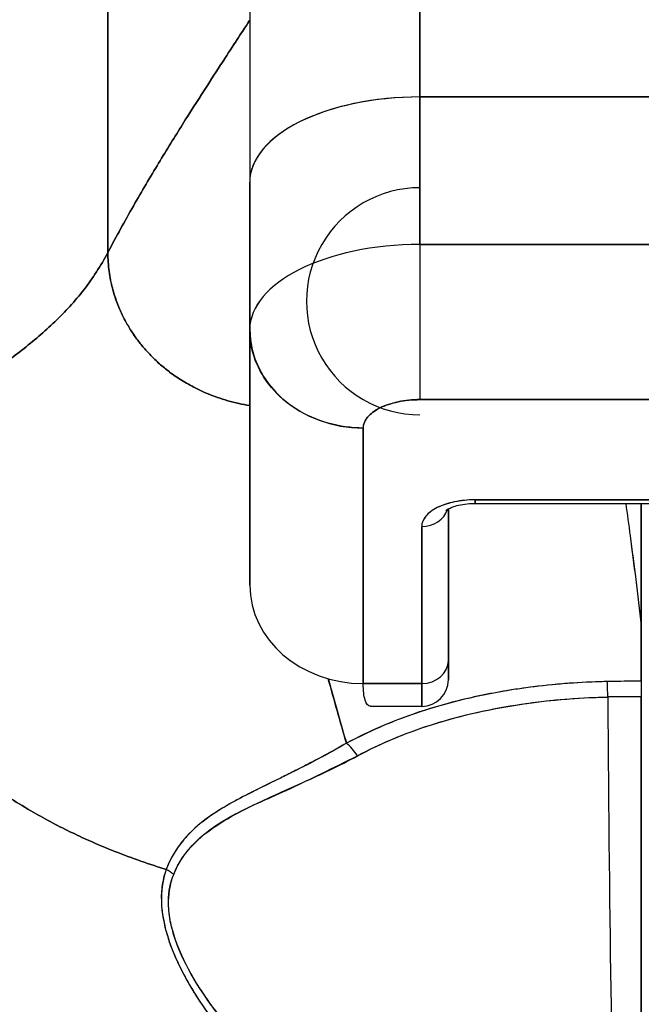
# Model space of a CAD drawing. Extents: x 784 to 1207, y 24 to 294.
# Tile 115 of 217: x 1026.48 to 1026.911, y 109.206 to 109.889. Entities that reach past the tile are written whole.
import ezdxf

# ---------------------------------------------------------------- set-up
doc = ezdxf.new("R2010")
doc.units = 0
doc.header["$LTSCALE"] = 4
doc.header["$MEASUREMENT"] = 0
doc.layers.get('0').update_dxf_attribs({"linetype": 'CONTINUOUS'})
doc.layers.get('DEFPOINTS').update_dxf_attribs({"linetype": 'CONTINUOUS'})
doc.styles.add('ROMANS', font='romans.shx')
doc.dimstyles.new('Default (ANSI)', dxfattribs={"dimscale": 20, "dimtxt": 0.07, "dimasz": 0.07, "dimexe": 0.125, "dimexo": 0.0625, "dimgap": 0.031496, "dimtad": 0, "dimtih": 1, "dimtoh": 1, "dimrnd": 1e-08, "dimzin": 0, "dimdsep": 46, "dimtxsty": 'ROMANS', "dimblk": 'Filled-1', "dimcen": 0.09, "dimdle": 0.393701, "dimclrd": 256, "dimclre": 256, "dimclrt": 256, "dimadec": 0, "dimazin": 0, "dimtfac": 0.928571, "dimtofl": 0, "dimtmove": 0, "dimatfit": 3, "dimfxl": 1, "dimtolj": 1, "dimtzin": 0, "dimlwd": -1, "dimlwe": -1, "dimarcsym": 0})

# ---------------------------------------------------------------- blocks, each defined once
blk = doc.blocks.new('Filled-1')
at = {"color": 0}
for p, q in [((0, 0), (-1, 0.17857)), ((-1, 0.17857), (-1, -0.17857)), ((-1, 0), (0, 0)), ((-1, -0.17857), (0, 0))]:
    blk.add_line(p, q, dxfattribs=at)
at = {"color": 0, "flags": 128}
blk.add_lwpolyline([(-1, -0.17857), (0, 0), (-1, 0.17857), (-1, -0.17857)], dxfattribs=at)
at = {"color": 0}
blk.add_solid([(-1, -0.17857), (0, 0), (-1, 0.17857), (-1, -0.17857)], dxfattribs=at)
blk = doc.blocks.new('*D20')
at = {"transparency": 16777216}
for p, q in [((1028.84995, 108.88735), (1028.84995, 115.33774)), ((1033.09995, 108.88735), (1033.09995, 115.33774)), ((1026.84995, 112.83774), (1024.84995, 112.83774)), ((1035.09995, 112.83774), (1037.09995, 112.83774))]:
    blk.add_line(p, q, dxfattribs=at)
at = {"layer": 'DEFPOINTS', "color": 0, "transparency": 16777216}
for p in [(1033.09995, 112.83774), (1028.84995, 107.63735), (1033.09995, 107.63735)]:
    blk.add_point(p, dxfattribs=at)
at = {"transparency": 16777216, "xscale": 2, "yscale": 2, "zscale": 2}
blk.add_blockref('Filled-1', (1028.84995, 112.83774), dxfattribs=at)
at = {"transparency": 16777216, "xscale": 2, "yscale": 2, "zscale": 2, "rotation": 180}
blk.add_blockref('Filled-1', (1033.09995, 112.83774), dxfattribs=at)
at = {"transparency": 16777216, "insert": (1021.17241, 112.83774), "char_height": 2, "attachment_point": 5, "style": 'ROMANS'}
blk.add_mtext('\\A1;4.25', dxfattribs=at)
blk = doc.blocks.new('*D22')
at = {"transparency": 16777216}
for p, q in [((996.78745, 108.8561), (996.78745, 123.13991)), ((1065.16245, 108.8561), (1065.16245, 123.13991)), ((998.18745, 120.63991), (1021.18133, 120.63991)), ((1063.76245, 120.63991), (1040.76857, 120.63991))]:
    blk.add_line(p, q, dxfattribs=at)
at = {"layer": 'DEFPOINTS', "color": 0, "transparency": 16777216}
for p in [(996.78745, 120.63991), (996.78745, 107.6061), (1065.16245, 107.6061)]:
    blk.add_point(p, dxfattribs=at)
at = {"transparency": 16777216, "xscale": 1.400000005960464, "yscale": 1.400000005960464, "zscale": 1.400000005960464, "rotation": 180}
blk.add_blockref('Filled-1', (996.78745, 120.63991), dxfattribs=at)
at = {"transparency": 16777216, "xscale": 1.400000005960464, "yscale": 1.400000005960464, "zscale": 1.400000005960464}
blk.add_blockref('Filled-1', (1065.16245, 120.63991), dxfattribs=at)
at = {"transparency": 16777216, "insert": (1030.97495, 120.63991), "char_height": 1.4, "attachment_point": 5, "style": 'ROMANS'}
blk.add_mtext('\\A1;\\fTahoma|b0|i0;\\H1.7500;(68.37)\\P\\fTahoma|b0|i0;\\H1.7500;OPENING WIDTH', dxfattribs=at)

msp = doc.modelspace()

# ---------------------------------------------------------------- linework, layer by layer
for p, q in [((1026.75786, 109.83508), (1026.75786, 110.36069)), ((1026.75786, 110.36069), (1026.75786, 109.83508)), ((1026.63975, 110.24258), (1026.63975, 109.77603)), ((1026.54133, 109.72726), (1026.54133, 110.15752)), ((1026.54133, 110.15752), (1026.54133, 109.72726)), ((1027.30904, 109.83508), (1026.75786, 109.83508)), ((1026.75786, 109.83508), (1027.30904, 109.83508)), ((1026.75786, 109.7328), (1026.75786, 109.83508)), ((1026.75786, 109.83508), (1026.75786, 109.7328)), ((1026.63975, 109.77603), (1026.63975, 109.67415)), ((1026.63975, 109.67415), (1026.63975, 109.77603)), ((1026.75786, 109.73279), (1027.30904, 109.73279)), ((1026.75786, 109.73279), (1026.75786, 109.62523)), ((1027.30904, 109.73279), (1026.75786, 109.73279)), ((1026.63975, 109.49657), (1026.63975, 109.67315)), ((1026.63975, 109.67315), (1026.63975, 109.49657)), ((1026.75786, 109.62523), (1027.30904, 109.62523)), ((1027.30904, 109.62523), (1026.75786, 109.62523)), ((1026.73053, 109.6197), (1026.73053, 109.6197)), ((1026.71849, 109.42838), (1026.71849, 109.60555)), ((1026.71849, 109.60555), (1026.71849, 109.42838)), ((1026.98542, 109.55575), (1026.79605, 109.55575)), ((1026.79605, 109.55575), (1026.79605, 109.55327)), ((1026.79605, 109.55575), (1026.98542, 109.55575)), ((1026.79605, 109.55327), (1026.79605, 109.55575)), ((1026.79605, 109.55327), (1026.98542, 109.55327)), ((1026.91128, 109.46845), (1026.91128, 109.55327)), ((1026.91128, 109.55327), (1026.91128, 109.46845)), ((1026.9114, 109.46628), (1026.9114, 109.55327)), ((1026.9114, 109.55327), (1026.9114, 109.46628)), ((1026.77755, 109.44441), (1026.77755, 109.54948)), ((1026.77755, 109.54948), (1026.77755, 109.44441)), ((1026.75904, 109.53724), (1026.75904, 109.42838)), ((1026.75904, 109.42838), (1026.75904, 109.53724)), ((1026.9114, 109.46628), (1026.9114, 109.42996)), ((1026.77755, 109.43106), (1026.77755, 109.44441)), ((1026.89477, 109.42985), (1026.89477, 109.42985)), ((1026.71849, 109.42838), (1026.75904, 109.42838)), ((1026.75904, 109.42838), (1026.71849, 109.42838)), ((1026.75904, 109.41256), (1026.75904, 109.42838)), ((1026.75904, 109.42838), (1026.75904, 109.41256)), ((1026.9114, 109.06046), (1026.9114, 109.41926)), ((1026.75904, 109.41256), (1026.72377, 109.41256)), ((1026.67912, 109.37193), (1026.67912, 109.37187)), ((1026.67912, 109.37187), (1026.67912, 109.37193)), ((1026.65944, 109.35211), (1026.65944, 109.3518))]:
    msp.add_line(p, q)
for centre, radius, start, end in [((1026.75786, 109.69343), 0.07874, 89.99998, 269.99998), ((1026.75904, 109.43106), 0.0185, 270, 0)]:
    msp.add_arc(centre, radius, start, end)
for centre, major_axis, ratio, start_param, end_param in [((1026.75786, 109.77603), (-0.11811, 0), 0.5, 4.712389, 6.283186), ((1026.75786, 109.77603), (-0.11811, 0), 0.5, 4.712389, 6.283185), ((1026.75789, 109.67373), (-0.11814, 0), 0.500025, 4.712617, 6.28299), ((1026.75786, 109.67374), (-0.11811, 0), 0.5, 4.712389, 6.283185), ((1026.71849, 109.67374), (-0.07874, 0), 0.866025, 0, 1.570796), ((1026.79605, 109.53724), (-0.03701, 0), 0.5, 4.712389, 6.283185), ((1026.75904, 109.55327), (0.0185, 0), 0.866025, 4.712389, 6.020454), ((1026.75904, 109.55327), (0.0185, 0), 0.866025, 4.712389, 6.020454), ((1026.71849, 109.49657), (-0.07874, 0), 0.866025, 0, 1.570796), ((1026.88013, 109.46485), (0.03114, 0.00369), 0.780421, 6.190907, 6.279533), ((1026.87006, 109.46452), (0.04129, 0.00328), 0.67968, 6.229305, 6.306392), ((1026.91114, 108.08516), (-0.00021, -1.68497), 0.000091, 2.494978, 2.531653), ((1026.75904, 109.44441), (0.0185, 0), 0.866025, 4.712389, 6.283185), ((1026.75904, 109.44441), (0.0185, 0), 0.866025, 4.712389, 6.283185), ((1026.91142, 108.98472), (-0.73842, 0), 0.602969, 4.712418, 4.74441), ((1026.88779, 109.41371), (-0.00038, 0.02008), 0.025247, 4.980533, 5.636212), ((1026.88779, 109.41371), (0.00038, -0.02008), 0.025246, 1.838858, 2.494496), ((1026.9114, 109.41394), (0, 0.02008), 0.00001, 0.646719, 1.302729), ((1026.9114, 108.97672), (0.74112, 0), 0.597128, 1.570794, 1.602147), ((1026.91141, 108.97671), (0.74133, 0), 0.596956, 1.570797, 1.602141), ((1026.8988, 109.56526), (0, 0.55118), 0.02, 1.83929, 2.7281), ((1026.8988, 109.56526), (0, -0.55118), 0.02, 4.980883, 5.869693), ((1026.70681, 109.37142), (-0.00951, 0.01768), 0.499901, 4.830882, 5.460411), ((1026.70681, 109.37141), (0.00951, -0.01768), 0.499899, 1.6893, 2.318827), ((1026.57386, 109.28615), (-0.01865, 0.00744), 0.769703, 4.272056, 4.589451), ((1026.57386, 109.28615), (0.01865, -0.00744), 0.769724, 1.130256, 1.447596)]:
    msp.add_ellipse(centre, major_axis=major_axis, ratio=ratio, start_param=start_param, end_param=end_param)
for points, knots in [([(1026.63975, 110.24258), (1026.63975, 110.24256), (1026.63975, 110.23789), (1026.63975, 110.22849), (1026.63975, 110.21909), (1026.63975, 110.20497), (1026.63975, 110.18637), (1026.63975, 110.16778), (1026.63975, 110.14471), (1026.63975, 110.11755), (1026.63975, 110.09039), (1026.63975, 110.05912), (1026.63975, 110.0241), (1026.63975, 109.98908), (1026.63975, 109.9503), (1026.63975, 109.90883), (1026.63975, 109.86737), (1026.63975, 109.82322), (1026.63975, 109.77603)], [0, 0, 0, 0, 0.166667, 0.166667, 0.166667, 0.333333, 0.333333, 0.333333, 0.5, 0.5, 0.5, 0.666667, 0.666667, 0.666667, 0.833333, 0.833333, 0.833333, 1, 1, 1, 1]), ([(1026.63975, 109.88825), (1026.63975, 109.88825), (1026.63895, 109.88702), (1026.63745, 109.88472), (1026.63595, 109.88243), (1026.63375, 109.87907), (1026.63097, 109.87482), (1026.62819, 109.87056), (1026.62482, 109.86541), (1026.62098, 109.85951), (1026.61713, 109.8536), (1026.61282, 109.84694), (1026.60813, 109.83965), (1026.60344, 109.83237), (1026.59839, 109.82445), (1026.59308, 109.816), (1026.58777, 109.80755), (1026.58221, 109.79857), (1026.57649, 109.78913), (1026.57078, 109.77969), (1026.56492, 109.76979), (1026.55902, 109.75948), (1026.55313, 109.74916), (1026.54719, 109.73842), (1026.54133, 109.72726)], [0, 0, 0, 0, 0.125, 0.125, 0.125, 0.25, 0.25, 0.25, 0.375, 0.375, 0.375, 0.5, 0.5, 0.5, 0.625, 0.625, 0.625, 0.75, 0.75, 0.75, 0.875, 0.875, 0.875, 1, 1, 1, 1]), ([(1026.54133, 109.72726), (1026.54719, 109.73842), (1026.55313, 109.74916), (1026.55902, 109.75948), (1026.56492, 109.76979), (1026.57078, 109.77969), (1026.57649, 109.78913), (1026.58221, 109.79857), (1026.58777, 109.80755), (1026.59308, 109.816), (1026.59839, 109.82445), (1026.60344, 109.83237), (1026.60813, 109.83965), (1026.61282, 109.84694), (1026.61713, 109.8536), (1026.62098, 109.85951), (1026.62482, 109.86541), (1026.62819, 109.87056), (1026.63097, 109.87482), (1026.63375, 109.87907), (1026.63595, 109.88243), (1026.63745, 109.88472), (1026.63895, 109.88702), (1026.63975, 109.88825), (1026.63975, 109.88825)], [0, 0, 0, 0, 0.125, 0.125, 0.125, 0.25, 0.25, 0.25, 0.375, 0.375, 0.375, 0.5, 0.5, 0.5, 0.625, 0.625, 0.625, 0.75, 0.75, 0.75, 0.875, 0.875, 0.875, 1, 1, 1, 1]), ([(1026.54133, 109.72726), (1026.53637, 109.71784), (1026.53077, 109.70928), (1026.52461, 109.70135), (1026.51844, 109.69342), (1026.51172, 109.68613), (1026.50453, 109.67924), (1026.49734, 109.67235), (1026.48968, 109.66586), (1026.48165, 109.65957), (1026.47362, 109.65327), (1026.46521, 109.64716), (1026.45652, 109.64102), (1026.44782, 109.63489), (1026.43885, 109.62874), (1026.42968, 109.62238), (1026.42051, 109.61602), (1026.41115, 109.60944), (1026.4017, 109.60249), (1026.39224, 109.59553), (1026.38268, 109.58819), (1026.37311, 109.58032), (1026.36354, 109.57245), (1026.35397, 109.56405), (1026.34448, 109.55499)], [0, 0, 0, 0, 0.125, 0.125, 0.125, 0.25, 0.25, 0.25, 0.375, 0.375, 0.375, 0.5, 0.5, 0.5, 0.625, 0.625, 0.625, 0.75, 0.75, 0.75, 0.875001, 0.875001, 0.875001, 1, 1, 1, 1]), ([(1026.34448, 109.55499), (1026.35396, 109.56405), (1026.36354, 109.57245), (1026.3731, 109.58032), (1026.38267, 109.58819), (1026.39223, 109.59553), (1026.40169, 109.60248), (1026.41115, 109.60944), (1026.42051, 109.61601), (1026.42968, 109.62237), (1026.43884, 109.62874), (1026.44782, 109.63489), (1026.45651, 109.64102), (1026.4652, 109.64715), (1026.47361, 109.65327), (1026.48165, 109.65956), (1026.48968, 109.66586), (1026.49734, 109.67235), (1026.50453, 109.67924), (1026.51172, 109.68613), (1026.51844, 109.69342), (1026.5246, 109.70135), (1026.53077, 109.70928), (1026.53637, 109.71784), (1026.54133, 109.72726)], [0, 0, 0, 0, 0.124961, 0.124961, 0.124961, 0.249967, 0.249967, 0.249967, 0.374972, 0.374972, 0.374972, 0.499978, 0.499978, 0.499978, 0.624983, 0.624983, 0.624983, 0.749989, 0.749989, 0.749989, 0.874994, 0.874994, 0.874994, 1, 1, 1, 1]), ([(1026.54133, 109.72726), (1026.54133, 109.72257), (1026.54165, 109.71819), (1026.54221, 109.7141), (1026.54276, 109.71001), (1026.54354, 109.7062), (1026.54446, 109.70265), (1026.54538, 109.6991), (1026.54642, 109.69581), (1026.54757, 109.69274), (1026.54871, 109.68967), (1026.54995, 109.68681), (1026.55124, 109.68412), (1026.55254, 109.68143), (1026.55389, 109.67891), (1026.55529, 109.67651), (1026.5567, 109.67412), (1026.55816, 109.67186), (1026.55968, 109.66968), (1026.56119, 109.6675), (1026.56277, 109.66541), (1026.56442, 109.66337), (1026.56607, 109.66133), (1026.5678, 109.65935), (1026.56964, 109.65739), (1026.57148, 109.65543), (1026.57342, 109.65349), (1026.57551, 109.65157), (1026.57761, 109.64964), (1026.57985, 109.64773), (1026.58228, 109.64582), (1026.5835, 109.64486), (1026.58477, 109.6439), (1026.58609, 109.64295), (1026.58741, 109.64199), (1026.58879, 109.64104), (1026.59023, 109.64009), (1026.59167, 109.63914), (1026.59317, 109.6382), (1026.59475, 109.63726), (1026.59632, 109.63633), (1026.59796, 109.6354), (1026.59969, 109.63448), (1026.60141, 109.63356), (1026.60321, 109.63265), (1026.60509, 109.63175), (1026.60698, 109.63086), (1026.60895, 109.62999), (1026.61101, 109.62914), (1026.61308, 109.6283), (1026.61523, 109.62748), (1026.61749, 109.6267), (1026.61975, 109.62593), (1026.6221, 109.62518), (1026.62457, 109.62449), (1026.62704, 109.6238), (1026.62961, 109.62315), (1026.63229, 109.62257), (1026.63469, 109.62205), (1026.63718, 109.62159), (1026.63975, 109.62119)], [0, 0, 0, 0, 0.0625, 0.0625, 0.0625, 0.125, 0.125, 0.125, 0.1875, 0.1875, 0.1875, 0.25, 0.25, 0.25, 0.3125, 0.3125, 0.3125, 0.375, 0.375, 0.375, 0.4375, 0.4375, 0.4375, 0.5, 0.5, 0.5, 0.5625, 0.5625, 0.5625, 0.625, 0.625, 0.625, 0.65625, 0.65625, 0.65625, 0.6875, 0.6875, 0.6875, 0.71875, 0.71875, 0.71875, 0.75, 0.75, 0.75, 0.78125, 0.78125, 0.78125, 0.8125, 0.8125, 0.8125, 0.84375, 0.84375, 0.84375, 0.875, 0.875, 0.875, 0.90625, 0.90625, 0.90625, 0.9341736, 0.9341736, 0.9341736, 0.9341736]), ([(1026.63975, 109.62119), (1026.63718, 109.62159), (1026.63191, 109.62257), (1026.62446, 109.62444), (1026.61739, 109.62667), (1026.61092, 109.62912), (1026.60501, 109.63173), (1026.59961, 109.63447), (1026.59468, 109.63726), (1026.59016, 109.64009), (1026.58603, 109.64295), (1026.58097, 109.64678), (1026.57537, 109.65156), (1026.56954, 109.65736), (1026.56434, 109.66331), (1026.55962, 109.66959), (1026.55524, 109.67639), (1026.55119, 109.68395), (1026.54747, 109.69252), (1026.54433, 109.70239), (1026.54198, 109.71381), (1026.54133, 109.72257), (1026.54133, 109.72726)], [0.0658264, 0.0658264, 0.0658264, 0.0658264, 0.09375, 0.125, 0.15625, 0.1875, 0.21875, 0.25, 0.28125, 0.3125, 0.34375, 0.375, 0.4375, 0.5, 0.5625, 0.625, 0.6875, 0.75, 0.8125, 0.875, 0.9375, 1, 1, 1, 1]), ([(1026.71849, 109.60555), (1026.71023, 109.60555), (1026.70198, 109.60668), (1026.69414, 109.60889), (1026.68629, 109.6111), (1026.67886, 109.61438), (1026.67219, 109.61858), (1026.66552, 109.62278), (1026.65961, 109.6279), (1026.65477, 109.63367), (1026.64993, 109.63945), (1026.64615, 109.64588), (1026.6436, 109.65267), (1026.64105, 109.65946), (1026.63975, 109.6666), (1026.63975, 109.67374)], [0, 0, 0, 0, 0.2, 0.2, 0.2, 0.4, 0.4, 0.4, 0.6, 0.6, 0.6, 0.8, 0.8, 0.8, 1, 1, 1, 1]), ([(1026.71849, 109.60555), (1026.71859, 109.60828), (1026.71958, 109.61078), (1026.72153, 109.61312), (1026.72349, 109.61546), (1026.72641, 109.61764), (1026.73005, 109.61946), (1026.73369, 109.62128), (1026.73805, 109.62274), (1026.74273, 109.62372), (1026.74741, 109.62469), (1026.75241, 109.62518), (1026.75786, 109.62523)], [0, 0, 0, 0, 0.25, 0.25, 0.25, 0.5, 0.5, 0.5, 0.75, 0.75, 0.75, 1, 1, 1, 1]), ([(1026.75786, 109.62523), (1026.75264, 109.62523), (1026.74745, 109.6247), (1026.74271, 109.62371), (1026.73797, 109.62272), (1026.73366, 109.62127), (1026.73005, 109.61947), (1026.72645, 109.61766), (1026.72353, 109.61551), (1026.72154, 109.61313), (1026.71956, 109.61076), (1026.71849, 109.60816), (1026.71849, 109.60555)], [0, 0, 0, 0, 0.25, 0.25, 0.25, 0.5, 0.5, 0.5, 0.75, 0.75, 0.75, 1, 1, 1, 1]), ([(1026.34448, 109.55499), (1026.34448, 109.54765), (1026.34489, 109.54011), (1026.34576, 109.53252), (1026.34668, 109.52453), (1026.3481, 109.51647), (1026.35001, 109.50848), (1026.35058, 109.50609), (1026.3512, 109.50371), (1026.35186, 109.50134), (1026.35355, 109.49527), (1026.35551, 109.48926), (1026.35775, 109.48332), (1026.36104, 109.47458), (1026.36491, 109.466), (1026.36936, 109.45759), (1026.37078, 109.4549), (1026.37225, 109.45224), (1026.37379, 109.44958), (1026.37726, 109.44358), (1026.38104, 109.43766), (1026.3851, 109.43184), (1026.39112, 109.4232), (1026.39777, 109.4148), (1026.40501, 109.40667), (1026.40638, 109.40512), (1026.40778, 109.40358), (1026.40921, 109.40206), (1026.41541, 109.39539), (1026.42202, 109.38891), (1026.42901, 109.38265), (1026.43334, 109.37877), (1026.43782, 109.37497), (1026.44244, 109.37125), (1026.44706, 109.36753), (1026.45182, 109.3639), (1026.45673, 109.36035), (1026.46165, 109.35679), (1026.46672, 109.35332), (1026.47193, 109.34994), (1026.4771, 109.34658), (1026.48241, 109.34332), (1026.48785, 109.34015), (1026.4966, 109.33505), (1026.50567, 109.33021), (1026.51504, 109.32565), (1026.51722, 109.32458), (1026.51942, 109.32354), (1026.52164, 109.3225), (1026.52743, 109.3198), (1026.53334, 109.31721), (1026.53933, 109.31473), (1026.54528, 109.31226), (1026.55131, 109.30991), (1026.55742, 109.30768), (1026.56349, 109.30546), (1026.56963, 109.30335), (1026.57581, 109.30137), (1026.57782, 109.30073), (1026.57982, 109.3001), (1026.58184, 109.29948)], [0, 0, 0, 0, 0.070424, 0.070424, 0.070424, 0.144534, 0.144534, 0.144534, 0.166667, 0.166667, 0.166667, 0.223343, 0.223343, 0.223343, 0.306734, 0.306734, 0.306734, 0.333333, 0.333333, 0.333333, 0.393545, 0.393545, 0.393545, 0.482972, 0.482972, 0.482972, 0.5, 0.5, 0.5, 0.574383, 0.574383, 0.574383, 0.620537, 0.620537, 0.620537, 0.666667, 0.666667, 0.666667, 0.713018, 0.713018, 0.713018, 0.759127, 0.759127, 0.759127, 0.833333, 0.833333, 0.833333, 0.850626, 0.850626, 0.850626, 0.895889, 0.895889, 0.895889, 0.940848, 0.940848, 0.940848, 0.985537, 0.985537, 0.985537, 1, 1, 1, 1]), ([(1026.58184, 109.29948), (1026.57982, 109.3001), (1026.57782, 109.30073), (1026.57581, 109.30137), (1026.56963, 109.30335), (1026.56349, 109.30546), (1026.55742, 109.30768), (1026.55131, 109.30991), (1026.54528, 109.31226), (1026.53933, 109.31473), (1026.53334, 109.31721), (1026.52743, 109.3198), (1026.52164, 109.3225), (1026.51942, 109.32354), (1026.51721, 109.32459), (1026.51503, 109.32565), (1026.50566, 109.33021), (1026.49659, 109.33506), (1026.48785, 109.34015), (1026.47696, 109.34649), (1026.46658, 109.35323), (1026.45676, 109.36032), (1026.44694, 109.36742), (1026.43768, 109.37488), (1026.42901, 109.38265), (1026.42202, 109.38891), (1026.41542, 109.39538), (1026.40921, 109.40205), (1026.40779, 109.40358), (1026.40639, 109.40512), (1026.40501, 109.40667), (1026.39777, 109.41479), (1026.39112, 109.42321), (1026.3851, 109.43184), (1026.38104, 109.43766), (1026.37727, 109.44358), (1026.37379, 109.44958), (1026.37225, 109.45223), (1026.37078, 109.4549), (1026.36936, 109.45759), (1026.36491, 109.46601), (1026.36104, 109.47458), (1026.35775, 109.48332), (1026.35552, 109.48924), (1026.35356, 109.49523), (1026.35187, 109.50128), (1026.35121, 109.50367), (1026.35059, 109.50607), (1026.35001, 109.50848), (1026.3481, 109.51646), (1026.34668, 109.52452), (1026.34576, 109.53252), (1026.34489, 109.54011), (1026.34448, 109.54765), (1026.34448, 109.55499)], [0, 0, 0, 0, 0.014459, 0.014459, 0.014459, 0.059137, 0.059137, 0.059137, 0.104088, 0.104088, 0.104088, 0.149345, 0.149345, 0.149345, 0.166667, 0.166667, 0.166667, 0.24084, 0.24084, 0.24084, 0.33319, 0.33319, 0.33319, 0.425633, 0.425633, 0.425633, 0.5, 0.5, 0.5, 0.517058, 0.517058, 0.517058, 0.606462, 0.606462, 0.606462, 0.666667, 0.666667, 0.666667, 0.693307, 0.693307, 0.693307, 0.776791, 0.776791, 0.776791, 0.833333, 0.833333, 0.833333, 0.855634, 0.855634, 0.855634, 0.929684, 0.929684, 0.929684, 1, 1, 1, 1]), ([(1026.79605, 109.55575), (1026.79099, 109.55571), (1026.78632, 109.55526), (1026.78191, 109.55434), (1026.7775, 109.55343), (1026.77333, 109.55205), (1026.76988, 109.55032), (1026.76642, 109.54859), (1026.76367, 109.54651), (1026.76184, 109.54431), (1026.76002, 109.5421), (1026.7591, 109.53977), (1026.75904, 109.53724)], [0, 0, 0, 0, 0.25, 0.25, 0.25, 0.5, 0.5, 0.5, 0.75, 0.75, 0.75, 1, 1, 1, 1]), ([(1026.77603, 109.54846), (1026.77603, 109.54846), (1026.77605, 109.54847), (1026.7762, 109.54861), (1026.77652, 109.54887), (1026.77762, 109.54954), (1026.77841, 109.54995), (1026.7805, 109.55083), (1026.78185, 109.5513), (1026.78506, 109.55216), (1026.78696, 109.55254), (1026.79114, 109.55309), (1026.79342, 109.55325), (1026.79583, 109.55327), (1026.79594, 109.55327), (1026.79605, 109.55327)], [3.601073, 3.601073, 3.601073, 3.601073, 3.653683, 3.653683, 3.828025, 3.828025, 4.013889, 4.013889, 4.222184, 4.222184, 4.453581, 4.453581, 4.701575, 4.701575, 4.713492, 4.713492, 4.713492, 4.713492]), ([(1026.90057, 109.55327), (1026.90159, 109.54594), (1026.90261, 109.53845), (1026.90363, 109.53078), (1026.90432, 109.52562), (1026.905, 109.52038), (1026.90568, 109.51506), (1026.9063, 109.51024), (1026.90691, 109.50536), (1026.90752, 109.50042), (1026.9088, 109.49003), (1026.91005, 109.47937), (1026.91128, 109.46845)], [0.0738382, 0.0738382, 0.0738382, 0.0738382, 0.3333333, 0.3333333, 0.3333333, 0.5081485, 0.5081485, 0.5081485, 0.6666667, 0.6666667, 0.6666667, 1, 1, 1, 1]), ([(1026.90058, 109.55327), (1026.90161, 109.54595), (1026.90263, 109.53846), (1026.90364, 109.53081), (1026.90494, 109.52097), (1026.90623, 109.51086), (1026.9075, 109.50047), (1026.90877, 109.49007), (1026.91003, 109.4794), (1026.91128, 109.46845)], [0.073882, 0.073882, 0.073882, 0.073882, 0.3333333, 0.3333333, 0.3333333, 0.6666667, 0.6666667, 0.6666667, 1, 1, 1, 1]), ([(1026.77755, 109.44441), (1026.77755, 109.4391), (1026.77755, 109.43539), (1026.77755, 109.43324), (1026.77755, 109.43181), (1026.77755, 109.43108), (1026.77755, 109.43108)], [0, 0, 0, 0, 0.2, 0.2, 0.2, 0.3335931, 0.3335931, 0.3335931, 0.3335931]), ([(1026.6942, 109.43171), (1026.69465, 109.43009), (1026.6951, 109.42848), (1026.69555, 109.42685), (1026.69914, 109.4139), (1026.70292, 109.40059), (1026.70682, 109.38693)], [0.8361427, 0.8361427, 0.8361427, 0.8361427, 0.8544, 0.8544, 0.8544, 1, 1, 1, 1]), ([(1026.88778, 109.42974), (1026.88502, 109.42968), (1026.88227, 109.4296), (1026.87951, 109.42951), (1026.86325, 109.42892), (1026.84718, 109.42755), (1026.83138, 109.4254), (1026.82849, 109.42501), (1026.8256, 109.42459), (1026.82273, 109.42414), (1026.81048, 109.42224), (1026.79839, 109.41986), (1026.78667, 109.417), (1026.77805, 109.4149), (1026.76963, 109.41254), (1026.76146, 109.40992), (1026.75601, 109.40817), (1026.75066, 109.40631), (1026.74541, 109.40433), (1026.73209, 109.39931), (1026.71939, 109.39353), (1026.70682, 109.38693)], [0, 0, 0, 0, 0.041691, 0.041691, 0.041691, 0.288189, 0.288189, 0.288189, 0.333333, 0.333333, 0.333333, 0.525455, 0.525455, 0.525455, 0.666667, 0.666667, 0.666667, 0.761007, 0.761007, 0.761007, 1, 1, 1, 1]), ([(1026.88778, 109.42974), (1026.86921, 109.42937), (1026.85083, 109.42799), (1026.83295, 109.42562), (1026.82902, 109.42509), (1026.82512, 109.42453), (1026.82124, 109.42391), (1026.80161, 109.42079), (1026.78266, 109.41644), (1026.76488, 109.41098), (1026.76316, 109.41046), (1026.76146, 109.40992), (1026.75976, 109.40937), (1026.74052, 109.40315), (1026.72274, 109.3956), (1026.70682, 109.38693)], [0, 0, 0, 0, 0.27332, 0.27332, 0.27332, 0.333333, 0.333333, 0.333333, 0.637277, 0.637277, 0.637277, 0.666667, 0.666667, 0.666667, 1, 1, 1, 1]), ([(1026.9114, 109.42996), (1026.90974, 109.42996), (1026.90808, 109.42996), (1026.90641, 109.42995), (1026.9002, 109.42993), (1026.89399, 109.42985), (1026.88778, 109.42974)], [0, 0, 0, 0, 0.211211, 0.211211, 0.211211, 1, 1, 1, 1]), ([(1026.9114, 109.42996), (1026.9114, 109.42906), (1026.9114, 109.42807), (1026.9114, 109.42698), (1026.9114, 109.42588), (1026.9114, 109.4247), (1026.9114, 109.42341), (1026.9114, 109.42213), (1026.9114, 109.42074), (1026.9114, 109.41926)], [0, 0, 0, 0, 0.333333, 0.333333, 0.333333, 0.666667, 0.666667, 0.666667, 1, 1, 1, 1]), ([(1026.72377, 109.41256), (1026.72368, 109.41256), (1026.72358, 109.41256), (1026.72349, 109.41257), (1026.72184, 109.41272), (1026.7206, 109.41416), (1026.71977, 109.41683), (1026.71894, 109.4195), (1026.71851, 109.4234), (1026.71849, 109.42838)], [0.6573939, 0.6573939, 0.6573939, 0.6573939, 0.6666667, 0.6666667, 0.6666667, 0.8333333, 0.8333333, 0.8333333, 0.9999881, 0.9999881, 0.9999881, 0.9999881]), ([(1026.71447, 109.37823), (1026.73139, 109.38739), (1026.75021, 109.39506), (1026.7702, 109.40117), (1026.79093, 109.4075), (1026.81293, 109.41213), (1026.83553, 109.41511), (1026.85283, 109.41739), (1026.87049, 109.4187), (1026.88817, 109.41904)], [0, 0, 0, 0, 0.353142, 0.353142, 0.353142, 0.719555, 0.719555, 0.719555, 1, 1, 1, 1]), ([(1026.71447, 109.37823), (1026.72983, 109.38657), (1026.74678, 109.3937), (1026.76521, 109.3996), (1026.78364, 109.40551), (1026.80355, 109.4102), (1026.8242, 109.41347), (1026.84486, 109.41674), (1026.86625, 109.41858), (1026.88817, 109.41904)], [0, 0, 0, 0, 0.333333, 0.333333, 0.333333, 0.666667, 0.666667, 0.666667, 1, 1, 1, 1]), ([(1026.9114, 109.41926), (1026.9114, 109.38769), (1026.9114, 109.35735), (1026.9114, 109.32794), (1026.9114, 109.29853), (1026.9114, 109.27006), (1026.9114, 109.2434), (1026.9114, 109.21674), (1026.9114, 109.19188), (1026.9114, 109.16907), (1026.9114, 109.14626), (1026.9114, 109.12549), (1026.9114, 109.10733), (1026.9114, 109.08916), (1026.9114, 109.07359), (1026.9114, 109.06044)], [0, 0, 0, 0, 0.2, 0.2, 0.2, 0.4, 0.4, 0.4, 0.6, 0.6, 0.6, 0.8, 0.8, 0.8, 1, 1, 1, 1]), ([(1026.70682, 109.38693), (1026.70274, 109.38459), (1026.69873, 109.38235), (1026.69478, 109.3802), (1026.69034, 109.37778), (1026.68599, 109.37548), (1026.68174, 109.37328), (1026.67771, 109.37119), (1026.67376, 109.36918), (1026.66991, 109.36725), (1026.66949, 109.36704), (1026.66906, 109.36683), (1026.66864, 109.36662), (1026.664, 109.3643), (1026.6595, 109.36209), (1026.65516, 109.35995), (1026.65033, 109.35757), (1026.6457, 109.35529), (1026.64126, 109.35304), (1026.64023, 109.35252), (1026.63921, 109.352), (1026.6382, 109.35148), (1026.63419, 109.34943), (1026.63036, 109.3474), (1026.62671, 109.34536), (1026.62464, 109.34419), (1026.62262, 109.34303), (1026.62067, 109.34185), (1026.61783, 109.34013), (1026.61512, 109.3384), (1026.61256, 109.33662), (1026.61208, 109.33629), (1026.6116, 109.33596), (1026.61113, 109.33562), (1026.60449, 109.33087), (1026.59884, 109.32581), (1026.59406, 109.32023), (1026.59396, 109.3201), (1026.59385, 109.31998), (1026.59374, 109.31985), (1026.58857, 109.31372), (1026.58444, 109.30698), (1026.58184, 109.29948)], [0, 0, 0, 0, 0.062727, 0.062727, 0.062727, 0.133158, 0.133158, 0.133158, 0.2, 0.2, 0.2, 0.2074, 0.2074, 0.2074, 0.288525, 0.288525, 0.288525, 0.378924, 0.378924, 0.378924, 0.4, 0.4, 0.4, 0.483407, 0.483407, 0.483407, 0.530937, 0.530937, 0.530937, 0.6, 0.6, 0.6, 0.612912, 0.612912, 0.612912, 0.795849, 0.795849, 0.795849, 0.8, 0.8, 0.8, 1, 1, 1, 1]), ([(1026.70682, 109.38693), (1026.69407, 109.37952), (1026.68184, 109.37317), (1026.67042, 109.36748), (1026.66723, 109.36589), (1026.66411, 109.36436), (1026.66105, 109.36286), (1026.65311, 109.35896), (1026.64565, 109.35533), (1026.63868, 109.35177), (1026.63335, 109.34904), (1026.62831, 109.34635), (1026.62361, 109.3436), (1026.6193, 109.34108), (1026.61524, 109.33851), (1026.6115, 109.33585), (1026.60585, 109.33184), (1026.6009, 109.32761), (1026.5967, 109.32317), (1026.59489, 109.32125), (1026.59322, 109.31929), (1026.59169, 109.3173), (1026.58732, 109.31159), (1026.58408, 109.30559), (1026.58184, 109.29948)], [0, 0, 0, 0, 0.195442, 0.195442, 0.195442, 0.25, 0.25, 0.25, 0.391676, 0.391676, 0.391676, 0.5, 0.5, 0.5, 0.599609, 0.599609, 0.599609, 0.75, 0.75, 0.75, 0.814803, 0.814803, 0.814803, 1, 1, 1, 1]), ([(1026.58699, 109.29596), (1026.58941, 109.30209), (1026.59283, 109.30767), (1026.59702, 109.31273), (1026.60245, 109.31929), (1026.60918, 109.32498), (1026.61684, 109.33005), (1026.62318, 109.33426), (1026.63016, 109.33805), (1026.63753, 109.3418), (1026.6397, 109.34291), (1026.6419, 109.34399), (1026.64413, 109.34506), (1026.65445, 109.35001), (1026.66542, 109.35473), (1026.67668, 109.3598), (1026.68903, 109.36536), (1026.70173, 109.37135), (1026.71447, 109.37823)], [0, 0, 0, 0, 0.148428, 0.148428, 0.148428, 0.340764, 0.340764, 0.340764, 0.5, 0.5, 0.5, 0.546721, 0.546721, 0.546721, 0.762825, 0.762825, 0.762825, 1, 1, 1, 1]), ([(1026.58699, 109.29596), (1026.5902, 109.30409), (1026.59521, 109.31171), (1026.60233, 109.3187), (1026.60946, 109.32569), (1026.61872, 109.33206), (1026.62983, 109.33794), (1026.64094, 109.34381), (1026.65389, 109.34918), (1026.66803, 109.35571), (1026.68217, 109.36223), (1026.69751, 109.36991), (1026.71447, 109.37823)], [0, 0, 0, 0, 0.25, 0.25, 0.25, 0.5, 0.5, 0.5, 0.75, 0.75, 0.75, 1, 1, 1, 1]), ([(1026.58184, 109.29948), (1026.57931, 109.29313), (1026.57819, 109.28594), (1026.57842, 109.2778), (1026.57865, 109.26966), (1026.58022, 109.26056), (1026.5835, 109.25068), (1026.58364, 109.25024), (1026.58379, 109.2498), (1026.58394, 109.24936), (1026.58722, 109.23985), (1026.59203, 109.22963), (1026.59825, 109.219), (1026.59907, 109.21758), (1026.59993, 109.21615), (1026.60081, 109.21472), (1026.60614, 109.20602), (1026.61241, 109.19707), (1026.61966, 109.18801), (1026.62057, 109.18687), (1026.6215, 109.18572), (1026.62245, 109.18457), (1026.62418, 109.18247), (1026.62597, 109.18036), (1026.6278, 109.17825), (1026.63621, 109.16859), (1026.64574, 109.15887), (1026.65636, 109.14929), (1026.65667, 109.14901), (1026.65699, 109.14872), (1026.65731, 109.14843), (1026.66643, 109.14026), (1026.67636, 109.13218), (1026.68732, 109.12423), (1026.68792, 109.1238), (1026.68852, 109.12337), (1026.68913, 109.12294), (1026.69286, 109.12026), (1026.69671, 109.1176), (1026.70069, 109.11496), (1026.70577, 109.11159), (1026.71106, 109.10824), (1026.7165, 109.10496), (1026.72535, 109.09962), (1026.73461, 109.09447), (1026.74404, 109.08969), (1026.74799, 109.08769), (1026.75197, 109.08574), (1026.75597, 109.08388), (1026.76046, 109.08178), (1026.76497, 109.07978), (1026.76947, 109.07788), (1026.78439, 109.07156), (1026.79929, 109.06627), (1026.81333, 109.06181)], [0, 0, 0, 0, 0.125, 0.125, 0.125, 0.25, 0.25, 0.25, 0.255535, 0.255535, 0.255535, 0.375, 0.375, 0.375, 0.39094, 0.39094, 0.39094, 0.487767, 0.487767, 0.487767, 0.5, 0.5, 0.5, 0.522422, 0.522422, 0.522422, 0.625, 0.625, 0.625, 0.628055, 0.628055, 0.628055, 0.715688, 0.715688, 0.715688, 0.720466, 0.720466, 0.720466, 0.75, 0.75, 0.75, 0.787783, 0.787783, 0.787783, 0.849243, 0.849243, 0.849243, 0.875, 0.875, 0.875, 0.903965, 0.903965, 0.903965, 1, 1, 1, 1]), ([(1026.58183, 109.29948), (1026.57974, 109.29356), (1026.57855, 109.287), (1026.57844, 109.28004), (1026.57842, 109.27881), (1026.57843, 109.27756), (1026.57848, 109.27631), (1026.57873, 109.26911), (1026.5801, 109.26155), (1026.5826, 109.25346), (1026.58299, 109.25217), (1026.58342, 109.25087), (1026.58388, 109.24955), (1026.5864, 109.24225), (1026.58982, 109.23449), (1026.5941, 109.22644), (1026.59544, 109.22392), (1026.59686, 109.22137), (1026.59836, 109.2188), (1026.60173, 109.21305), (1026.60551, 109.20718), (1026.60971, 109.20123), (1026.6134, 109.19601), (1026.6174, 109.19074), (1026.62175, 109.18543), (1026.62389, 109.1828), (1026.62612, 109.18017), (1026.62843, 109.17754), (1026.63563, 109.16931), (1026.64363, 109.16104), (1026.65248, 109.15283), (1026.65307, 109.15229), (1026.65367, 109.15174), (1026.65427, 109.15119), (1026.66284, 109.14334), (1026.67219, 109.13555), (1026.68235, 109.12793), (1026.68692, 109.1245), (1026.69166, 109.12111), (1026.69656, 109.11775), (1026.70182, 109.11415), (1026.70728, 109.1106), (1026.71293, 109.10711), (1026.72187, 109.1016), (1026.73131, 109.09624), (1026.74129, 109.0911), (1026.74392, 109.08975), (1026.74658, 109.0884), (1026.74929, 109.08708), (1026.75516, 109.08421), (1026.76122, 109.08141), (1026.76744, 109.07871), (1026.7752, 109.07534), (1026.78323, 109.07213), (1026.79153, 109.0691), (1026.79861, 109.06652), (1026.80588, 109.06408), (1026.81333, 109.06181)], [0, 0, 0, 0, 0.106229, 0.106229, 0.106229, 0.125, 0.125, 0.125, 0.232823, 0.232823, 0.232823, 0.25, 0.25, 0.25, 0.345204, 0.345204, 0.345204, 0.375, 0.375, 0.375, 0.441581, 0.441581, 0.441581, 0.5, 0.5, 0.5, 0.528868, 0.528868, 0.528868, 0.618969, 0.618969, 0.618969, 0.625, 0.625, 0.625, 0.711204, 0.711204, 0.711204, 0.75, 0.75, 0.75, 0.791698, 0.791698, 0.791698, 0.857612, 0.857612, 0.857612, 0.875, 0.875, 0.875, 0.912763, 0.912763, 0.912763, 0.959824, 0.959824, 0.959824, 1, 1, 1, 1]), ([(1026.81734, 109.07174), (1026.81013, 109.07376), (1026.80296, 109.07597), (1026.79585, 109.07837), (1026.78785, 109.08107), (1026.77992, 109.08402), (1026.77209, 109.08719), (1026.76335, 109.09074), (1026.75472, 109.09457), (1026.74625, 109.09868), (1026.74115, 109.10116), (1026.73611, 109.10373), (1026.73113, 109.10641), (1026.72678, 109.10875), (1026.72247, 109.11116), (1026.71821, 109.11365), (1026.70781, 109.11973), (1026.6977, 109.12626), (1026.68793, 109.13322), (1026.67761, 109.14058), (1026.66768, 109.14842), (1026.6582, 109.15672), (1026.6573, 109.15752), (1026.6564, 109.15832), (1026.6555, 109.15912), (1026.64798, 109.16585), (1026.64081, 109.17286), (1026.63405, 109.18013), (1026.62729, 109.18741), (1026.62094, 109.19494), (1026.6151, 109.20269), (1026.60921, 109.21052), (1026.60384, 109.21857), (1026.59924, 109.22675), (1026.59915, 109.22691), (1026.59906, 109.22707), (1026.59897, 109.22724), (1026.59428, 109.23562), (1026.59032, 109.24414), (1026.5876, 109.25249), (1026.58633, 109.25636), (1026.58534, 109.2602), (1026.58465, 109.26394), (1026.58377, 109.26866), (1026.58335, 109.27327), (1026.58343, 109.27768), (1026.58355, 109.28428), (1026.58481, 109.29041), (1026.58699, 109.29596)], [0, 0, 0, 0, 0.060401, 0.060401, 0.060401, 0.128439, 0.128439, 0.128439, 0.204371, 0.204371, 0.204371, 0.25, 0.25, 0.25, 0.289854, 0.289854, 0.289854, 0.38726, 0.38726, 0.38726, 0.490155, 0.490155, 0.490155, 0.5, 0.5, 0.5, 0.582487, 0.582487, 0.582487, 0.665027, 0.665027, 0.665027, 0.748353, 0.748353, 0.748353, 0.75, 0.75, 0.75, 0.835339, 0.835339, 0.835339, 0.875, 0.875, 0.875, 0.925032, 0.925032, 0.925032, 1, 1, 1, 1]), ([(1026.81734, 109.07174), (1026.80388, 109.07546), (1026.78994, 109.0801), (1026.77526, 109.08593), (1026.76059, 109.09175), (1026.7452, 109.09878), (1026.72968, 109.10719), (1026.71416, 109.1156), (1026.69853, 109.12545), (1026.68469, 109.13551), (1026.67085, 109.14558), (1026.65875, 109.1558), (1026.64802, 109.16605), (1026.63729, 109.17629), (1026.62794, 109.18657), (1026.61985, 109.1967), (1026.61175, 109.20683), (1026.60491, 109.21682), (1026.59944, 109.2264), (1026.59396, 109.23599), (1026.58985, 109.24518), (1026.5872, 109.2537), (1026.58456, 109.26222), (1026.5834, 109.27008), (1026.58341, 109.27716), (1026.58341, 109.28423), (1026.58457, 109.29052), (1026.58699, 109.29596)], [0, 0, 0, 0, 0.111111, 0.111111, 0.111111, 0.222222, 0.222222, 0.222222, 0.333333, 0.333333, 0.333333, 0.444444, 0.444444, 0.444444, 0.555556, 0.555556, 0.555556, 0.666667, 0.666667, 0.666667, 0.777778, 0.777778, 0.777778, 0.888889, 0.888889, 0.888889, 1, 1, 1, 1])]:
    msp.add_open_spline(points, degree=3, knots=knots)
for points in [[(1026.70283, 109.72599), (1026.70283, 109.72599), (1026.70283, 109.72599), (1026.70283, 109.72599)], [(1026.70682, 109.38693), (1026.70243, 109.4023), (1026.6982, 109.41723), (1026.6942, 109.43171)], [(1026.86603, 109.41811), (1026.86603, 109.4181), (1026.86603, 109.4181), (1026.86603, 109.41809)]]:
    msp.add_open_spline(points, degree=3)

# ---------------------------------------------------------------- dimensions: what is measured, and where the dimension line sits
dim = msp.add_linear_dim(base=(996.7874514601, 120.6399118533), p1=(1065.1624514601, 107.6060975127), p2=(996.7874514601, 107.6060975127), angle=180, text='\\fTahoma|b0|i0;\\H1.7500;(<>)\\P\\fTahoma|b0|i0;\\H1.7500;OPENING WIDTH', dimstyle='Default (ANSI)', override={"dimgap": 0.031496, "dimtih": 0, "dimtoh": 0, "dimdec": 2, "dimtol": 0, "dimlim": 0, "dimtp": 0, "dimtm": 0, "dimtdec": 2, "dimatfit": 1})
dim.commit()
dim.dimension.update_dxf_attribs({"geometry": '*D22', "text_midpoint": (1030.9749514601, 120.6399118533), "dimtype": 160})
dim = msp.add_linear_dim(base=(1033.09995, 112.83774), p1=(1028.84995, 107.63735), p2=(1033.09995, 107.63735), angle=180, dimstyle='Default (ANSI)', override={"dimtxt": 0.1, "dimasz": 0.1, "dimgap": 0.031496, "dimtih": 0, "dimtoh": 0, "dimdec": 2, "dimtol": 0, "dimlim": 0, "dimtp": 0, "dimtm": 0, "dimtdec": 2, "dimatfit": 1})
dim.commit()
dim.dimension.update_dxf_attribs({"geometry": '*D20', "text_midpoint": (1021.17241, 112.83774), "dimtype": 160})

doc.saveas('drawing.dxf')
